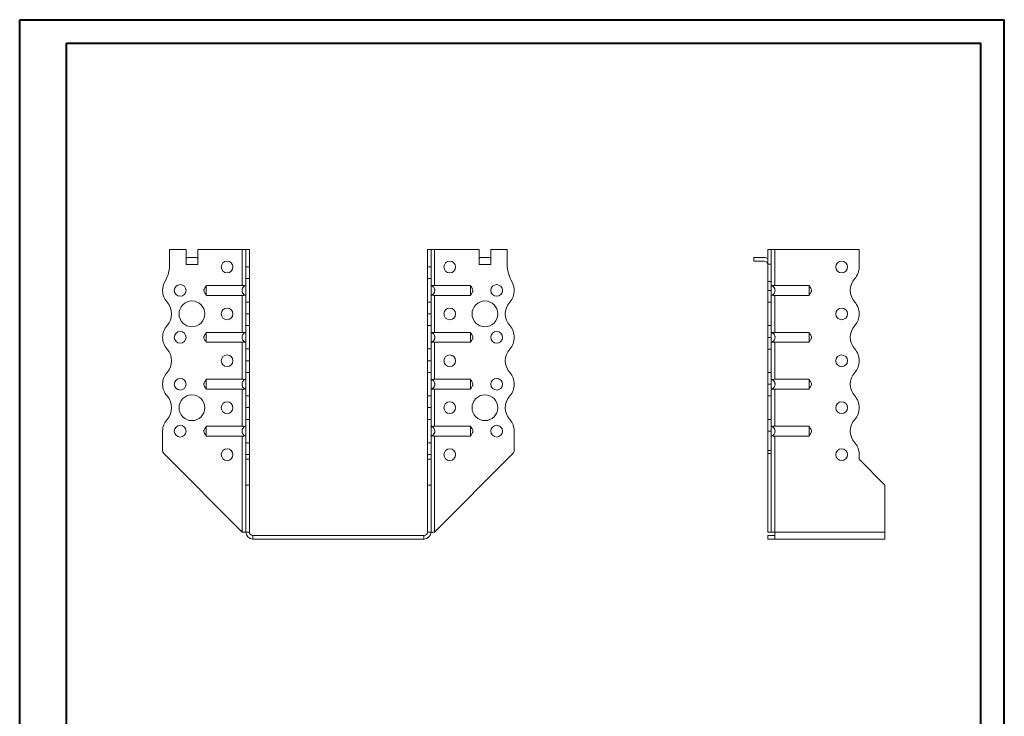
# Model space of a CAD drawing. Header units: millimetres. Extents: x 0 to 210, y 0 to 297.
# Tile 4 of 4: x 0 to 210, y 149 to 297. Entities that reach past the tile are written whole.
import ezdxf

# ---------------------------------------------------------------- set-up
doc = ezdxf.new("R2010")
doc.units = ezdxf.units.MM

msp = doc.modelspace()

# ---------------------------------------------------------------- linework, layer by layer
at = {"color": 7, "linetype": 'Continuous', "lineweight": 40}
for p, q in [((0.08, 0.21), (0.08, 297.21)), ((0.08, 297.21), (210.08, 297.21)), ((210.08, 0.21), (210.08, 297.21)), ((210.08, 292.21), (210.08, 297.21)), ((10.08, 292.21), (205.08, 292.21)), ((10.08, 5.21), (10.08, 292.21)), ((205.08, 5.21), (205.08, 292.21))]:
    msp.add_line(p, q, dxfattribs=at)
at = {"color": 7, "linetype": 'Continuous', "lineweight": 15}
for p, q in [((32.06, 248.25), (32.06, 245.11)), ((35.56, 248.25), (32.06, 248.25)), ((35.56, 245), (35.56, 248.25)), ((38.06, 245), (38.06, 248.25)), ((47.56, 248.25), (38.06, 248.25)), ((47.56, 248.25), (47.56, 240.56)), ((48.31, 248.25), (47.56, 248.25)), ((49.06, 248.25), (48.31, 248.25)), ((48.31, 244.52), (48.31, 248.25)), ((49.06, 244.52), (49.06, 248.25)), ((87.06, 248.25), (87.81, 248.25)), ((87.06, 244.52), (87.06, 248.25)), ((87.81, 244.52), (87.81, 248.25)), ((88.56, 248.25), (87.81, 248.25)), ((88.56, 240.56), (88.56, 248.25)), ((88.56, 248.25), (98.06, 248.25)), ((98.06, 245), (98.06, 248.25)), ((100.56, 245), (100.56, 248.25)), ((100.56, 248.25), (104.06, 248.25)), ((104.06, 248.25), (104.06, 245.11)), ((160.38, 248.25), (159.63, 248.25)), ((159.63, 248.25), (159.63, 245.11)), ((160.38, 248.25), (160.38, 245.11)), ((161.13, 248.25), (160.38, 248.25)), ((161.13, 240.56), (161.13, 248.25)), ((179.13, 248.25), (161.13, 248.25)), ((179.13, 244.52), (179.13, 248.25)), ((35.87, 246.5), (37.74, 246.5)), ((98.37, 246.5), (100.24, 246.5)), ((156.63, 246.5), (156.63, 245.75)), ((156.63, 246.5), (158.88, 246.5)), ((158.88, 245.75), (156.63, 245.75)), ((35.56, 245), (38.06, 245)), ((48.31, 244.52), (49.06, 244.52)), ((48.31, 242.02), (48.31, 244.52)), ((49.06, 244.52), (49.06, 242.02)), ((87.06, 244.52), (87.81, 244.52)), ((87.06, 242.02), (87.06, 244.52)), ((87.81, 244.52), (87.81, 242.02)), ((98.06, 245), (100.56, 245)), ((159.63, 245.11), (160.38, 245.11)), ((159.63, 241.37), (159.63, 245.11)), ((160.38, 245.11), (160.38, 241.37)), ((49.06, 242.02), (48.31, 242.02)), ((48.31, 242.02), (48.31, 237.02)), ((49.06, 237.02), (49.06, 242.02)), ((87.81, 242.02), (87.06, 242.02)), ((87.06, 237.02), (87.06, 242.02)), ((87.81, 237.02), (87.81, 242.02)), ((47.56, 240.56), (39.86, 240.56)), ((88.56, 240.56), (96.26, 240.56)), ((159.63, 239.5), (159.63, 241.37)), ((159.63, 241.37), (160.38, 241.37)), ((159.63, 239.5), (160.38, 239.5)), ((159.63, 237), (159.63, 239.5)), ((160.38, 241.37), (160.38, 239.5)), ((160.38, 239.5), (160.38, 237)), ((161.13, 240.56), (168.45, 240.56)), ((47.56, 238.44), (39.86, 238.44)), ((47.56, 238.44), (47.56, 230.56)), ((88.56, 238.44), (96.26, 238.44)), ((88.56, 230.56), (88.56, 238.44)), ((161.13, 238.44), (168.45, 238.44)), ((161.13, 230.56), (161.13, 238.44)), ((48.31, 237.02), (49.06, 237.02)), ((48.31, 234.52), (48.31, 237.02)), ((49.06, 237.02), (49.06, 234.52)), ((87.06, 237.02), (87.81, 237.02)), ((87.06, 234.52), (87.06, 237.02)), ((87.81, 237.02), (87.81, 234.52)), ((160.38, 237), (159.63, 237)), ((159.63, 232), (159.63, 237)), ((160.38, 232), (160.38, 237)), ((49.06, 234.52), (48.31, 234.52)), ((48.31, 234.52), (49.06, 234.52)), ((48.31, 234.52), (48.31, 234.52)), ((48.31, 232.02), (48.31, 234.52)), ((49.06, 234.52), (49.06, 234.52)), ((49.06, 234.52), (49.06, 232.02)), ((87.06, 234.52), (87.81, 234.52)), ((87.06, 232.02), (87.06, 234.52)), ((87.81, 234.52), (87.06, 234.52)), ((87.06, 234.52), (87.06, 234.52)), ((87.81, 234.52), (87.81, 232.02)), ((87.81, 234.52), (87.81, 234.52)), ((179.13, 234.52), (179.13, 234.52)), ((49.06, 232.02), (48.31, 232.02)), ((48.31, 232.02), (48.31, 227.02)), ((49.06, 227.02), (49.06, 232.02)), ((87.81, 232.02), (87.06, 232.02)), ((87.06, 227.02), (87.06, 232.02)), ((87.81, 227.02), (87.81, 232.02)), ((159.63, 232), (160.38, 232)), ((159.63, 229.5), (159.63, 232)), ((160.38, 232), (160.38, 229.5)), ((47.56, 230.56), (39.86, 230.56)), ((88.56, 230.56), (96.26, 230.56)), ((105.56, 229.5), (105.56, 229.5)), ((160.38, 229.5), (159.63, 229.5)), ((159.63, 227), (159.63, 229.5)), ((160.38, 229.5), (160.38, 227)), ((161.13, 230.56), (168.45, 230.56)), ((47.56, 228.44), (39.86, 228.44)), ((47.56, 228.44), (47.56, 220.56)), ((48.31, 227.02), (49.06, 227.02)), ((48.31, 224.52), (48.31, 227.02)), ((49.06, 227.02), (49.06, 224.52)), ((87.06, 227.02), (87.81, 227.02)), ((87.06, 224.52), (87.06, 227.02)), ((87.81, 227.02), (87.81, 224.52)), ((88.56, 228.44), (96.26, 228.44)), ((88.56, 220.56), (88.56, 228.44)), ((160.38, 227), (159.63, 227)), ((159.63, 222), (159.63, 227)), ((160.38, 222), (160.38, 227)), ((161.13, 228.44), (168.45, 228.44)), ((161.13, 220.56), (161.13, 228.44)), ((49.06, 224.52), (48.31, 224.52)), ((48.31, 224.52), (49.06, 224.52)), ((48.31, 222.02), (48.31, 224.52)), ((48.31, 224.52), (48.31, 224.52)), ((49.06, 224.52), (49.06, 222.02)), ((49.06, 224.52), (49.06, 224.52)), ((87.06, 224.52), (87.81, 224.52)), ((87.06, 222.02), (87.06, 224.52)), ((87.81, 224.52), (87.06, 224.52)), ((87.06, 224.52), (87.06, 224.52)), ((87.81, 224.52), (87.81, 222.02)), ((87.81, 224.52), (87.81, 224.52)), ((179.13, 224.52), (179.13, 224.52)), ((47.56, 220.56), (39.86, 220.56)), ((49.06, 222.02), (48.31, 222.02)), ((48.31, 222.02), (48.31, 217.02)), ((49.06, 217.02), (49.06, 222.02)), ((87.81, 222.02), (87.06, 222.02)), ((87.06, 217.02), (87.06, 222.02)), ((87.81, 217.02), (87.81, 222.02)), ((88.56, 220.56), (96.26, 220.56)), ((159.63, 222), (160.38, 222)), ((159.63, 219.5), (159.63, 222)), ((160.38, 222), (160.38, 219.5)), ((161.13, 220.56), (168.45, 220.56)), ((47.56, 218.44), (39.86, 218.44)), ((47.56, 218.44), (47.56, 210.56)), ((88.56, 218.44), (96.26, 218.44)), ((88.56, 210.56), (88.56, 218.44)), ((105.56, 219.5), (105.56, 219.5)), ((160.38, 219.5), (159.63, 219.5)), ((159.63, 217), (159.63, 219.5)), ((160.38, 219.5), (160.38, 217)), ((161.13, 218.44), (168.45, 218.44)), ((161.13, 210.56), (161.13, 218.44)), ((48.31, 217.02), (49.06, 217.02)), ((48.31, 214.52), (48.31, 217.02)), ((49.06, 217.02), (49.06, 214.52)), ((87.06, 217.02), (87.81, 217.02)), ((87.06, 214.52), (87.06, 217.02)), ((87.81, 217.02), (87.81, 214.52)), ((160.38, 217), (159.63, 217)), ((159.63, 212), (159.63, 217)), ((160.38, 212), (160.38, 217)), ((48.31, 214.52), (49.06, 214.52)), ((48.31, 212.02), (48.31, 214.52)), ((49.06, 214.52), (48.31, 214.52)), ((48.31, 214.52), (48.31, 214.52)), ((49.06, 214.52), (49.06, 212.02)), ((49.06, 214.52), (49.06, 214.52)), ((87.06, 214.52), (87.81, 214.52)), ((87.06, 212.02), (87.06, 214.52)), ((87.81, 214.52), (87.06, 214.52)), ((87.06, 214.52), (87.06, 214.52)), ((87.81, 214.52), (87.81, 212.02)), ((87.81, 214.52), (87.81, 214.52)), ((179.13, 214.52), (179.13, 214.52)), ((47.56, 210.56), (39.86, 210.56)), ((49.06, 212.02), (48.31, 212.02)), ((48.31, 212.02), (48.31, 207.02)), ((49.06, 207.02), (49.06, 212.02)), ((87.81, 212.02), (87.06, 212.02)), ((87.06, 207.02), (87.06, 212.02)), ((87.81, 207.02), (87.81, 212.02)), ((88.56, 210.56), (96.26, 210.56)), ((159.63, 212), (160.38, 212)), ((159.63, 209.5), (159.63, 212)), ((160.38, 212), (160.38, 209.5)), ((161.13, 210.56), (168.45, 210.56)), ((30.56, 209.5), (30.56, 205.41)), ((47.56, 208.44), (39.86, 208.44)), ((47.56, 208.44), (47.56, 188)), ((88.56, 208.44), (96.26, 208.44)), ((88.56, 188), (88.56, 208.44)), ((105.56, 209.5), (105.56, 205.41)), ((160.38, 209.5), (159.63, 209.5)), ((159.63, 209.5), (159.63, 205.41)), ((160.38, 209.5), (160.38, 205.41)), ((161.13, 208.44), (168.45, 208.44)), ((161.13, 188), (161.13, 208.44)), ((48.31, 207.02), (49.06, 207.02)), ((48.31, 204.52), (48.31, 207.02)), ((49.06, 207.02), (49.06, 204.52)), ((87.06, 207.02), (87.81, 207.02)), ((87.06, 204.52), (87.06, 207.02)), ((87.81, 207.02), (87.81, 204.52)), ((47.56, 188), (30.85, 204.71)), ((49.06, 204.52), (48.31, 204.52)), ((48.31, 203.5), (48.31, 204.52)), ((49.06, 203.5), (49.06, 204.52)), ((87.81, 204.52), (87.06, 204.52)), ((87.06, 203.5), (87.06, 204.52)), ((87.81, 203.5), (87.81, 204.52)), ((88.56, 188), (105.26, 204.71)), ((159.63, 205.41), (160.38, 205.41)), ((159.63, 204.71), (159.63, 205.41)), ((160.38, 204.71), (159.63, 204.71)), ((159.63, 188), (159.63, 204.71)), ((160.38, 205.41), (160.38, 204.71)), ((160.38, 188), (160.38, 204.71)), ((179.13, 203.5), (179.13, 204.52)), ((49.06, 203.5), (48.31, 203.5)), ((48.31, 198), (48.31, 203.5)), ((49.06, 198), (49.06, 203.5)), ((87.06, 203.5), (87.81, 203.5)), ((87.06, 198), (87.06, 203.5)), ((87.81, 198), (87.81, 203.5)), ((184.63, 198), (179.13, 203.5)), ((48.31, 198), (49.06, 198)), ((48.31, 188), (48.31, 198)), ((49.06, 188), (49.06, 198)), ((87.06, 198), (87.81, 198)), ((87.06, 188), (87.06, 198)), ((87.81, 188), (87.81, 198)), ((184.63, 188), (184.63, 198)), ((47.56, 188), (48.31, 188)), ((48.31, 188), (49.06, 188)), ((49.81, 187.25), (49.81, 186.5)), ((86.31, 187.25), (49.81, 187.25)), ((86.31, 187.25), (86.31, 186.5)), ((87.06, 188), (87.81, 188)), ((87.81, 188), (88.56, 188)), ((160.38, 188), (159.63, 188)), ((159.63, 187.25), (159.63, 186.5)), ((161.13, 187.25), (159.63, 187.25)), ((160.38, 188), (161.13, 188)), ((184.63, 188), (161.13, 188)), ((161.13, 188), (161.13, 186.5)), ((184.63, 188), (184.63, 186.5)), ((86.31, 186.5), (49.81, 186.5)), ((161.13, 186.5), (159.63, 186.5)), ((184.63, 186.5), (161.13, 186.5))]:
    msp.add_line(p, q, dxfattribs=at)
for centre, radius in [((44.31, 244.5), 1.25), ((91.81, 244.5), 1.25), ((175.38, 244.5), 1.25), ((34.31, 239.5), 1.25), ((101.81, 239.5), 1.25), ((36.81, 234.5), 2.75), ((44.31, 234.5), 1.25), ((91.81, 234.5), 1.25), ((99.31, 234.5), 2.75), ((175.38, 234.5), 1.25), ((34.31, 229.5), 1.25), ((101.81, 229.5), 1.25), ((44.31, 224.5), 1.25), ((91.81, 224.5), 1.25), ((175.38, 224.5), 1.25), ((34.31, 219.5), 1.25), ((101.81, 219.5), 1.25), ((36.81, 214.5), 2.75), ((99.31, 214.5), 2.75), ((44.31, 214.5), 1.25), ((91.81, 214.5), 1.25), ((175.38, 214.5), 1.25), ((34.31, 209.5), 1.25), ((101.81, 209.5), 1.25), ((44.31, 204.5), 1.25), ((91.81, 204.5), 1.25), ((175.38, 204.5), 1.25)]:
    msp.add_circle(centre, radius, dxfattribs=at)
for centre, radius, start, end in [((158.88, 245), 1.5, 60, 90), ((158.88, 245), 0.75, 0, 90), ((24.56, 245.11), 7.5, 330.0736, 0), ((111.56, 245.11), 7.5, 180, 209.9264), ((175.38, 244.52), 3.75, 318.1877, 0), ((180.97, 239.52), 3.75, 138.1877, 221.8123), ((34.31, 239.5), 3.75, 150.0736, 179.9591), ((34.31, 239.5), 3.75, 180, 221.8123), ((101.81, 239.5), 3.75, 318.1877, 0), ((101.81, 239.5), 3.75, 0.0409, 29.9264), ((28.72, 234.5), 3.75, 318.1863, 41.8123), ((107.4, 234.5), 3.75, 138.1877, 221.8196), ((175.38, 234.52), 3.75, 0, 41.8123), ((175.39, 234.52), 3.75, 318.1804, 0), ((34.31, 229.5), 3.75, 138.1863, 180), ((101.81, 229.5), 3.75, 0, 41.8196), ((180.97, 229.52), 3.75, 138.1804, 221.8123), ((34.31, 229.5), 3.75, 180, 221.8137), ((101.81, 229.5), 3.75, 318.1877, 0), ((28.72, 224.5), 3.75, 318.1863, 41.8137), ((107.4, 224.5), 3.75, 138.1877, 221.8123), ((175.38, 224.52), 3.75, 0, 41.8123), ((175.39, 224.52), 3.75, 318.1804, 0), ((34.31, 219.5), 3.75, 138.1863, 180), ((101.81, 219.5), 3.75, 0, 41.8123), ((180.97, 219.52), 3.75, 138.1804, 221.8123), ((34.31, 219.5), 3.75, 180, 221.8137), ((101.81, 219.5), 3.75, 318.1804, 0), ((28.72, 214.5), 3.75, 318.1863, 41.8137), ((107.4, 214.5), 3.75, 138.1804, 221.8196), ((175.38, 214.52), 3.75, 0, 41.8123), ((175.39, 214.52), 3.75, 318.1804, 0), ((34.31, 209.5), 3.75, 138.1863, 180), ((101.81, 209.5), 3.75, 0, 41.8196), ((180.97, 209.52), 3.75, 138.1804, 221.8196), ((175.39, 204.52), 3.75, 0, 41.8196), ((31.56, 205.41), 1, 180, 225), ((104.56, 205.41), 1, 315, 0), ((49.81, 188), 1.5, 180, 270), ((49.81, 188), 0.75, 180, 270), ((86.31, 188), 1.5, 270, 360), ((86.31, 188), 0.75, 270, 0)]:
    msp.add_arc(centre, radius, start, end, dxfattribs=at)
for centre, start_param, end_param in [((35.87, 245), 0, 0.523599), ((37.74, 245), 5.759587, 6.283185), ((98.37, 245), 0, 0.523599), ((100.24, 245), 5.759587, 6.283185)]:
    msp.add_ellipse(centre, major_axis=(0, 1.5), ratio=0.416667, start_param=start_param, end_param=end_param, dxfattribs=at)
for points, knots in [([(39.86, 240.5), (39.84, 240.46), (39.81, 240.41), (39.72, 240.27), (39.58, 240.06), (39.45, 239.85), (39.37, 239.66), (39.35, 239.52), (39.37, 239.3), (39.49, 239.07), (39.65, 238.84), (39.78, 238.68), (39.83, 238.56), (39.86, 238.5)], [0, 0, 0, 0, 0.088139, 0.117704, 0.24517, 0.377665, 0.439117, 0.496208, 0.551739, 0.710391, 0.810032, 0.893587, 1, 1, 1, 1]), ([(39.86, 240.56), (39.86, 240.54), (39.86, 240.52), (39.86, 240.47), (39.86, 240.44), (39.86, 240.37), (39.86, 240.34), (39.86, 240.25), (39.86, 240.21), (39.86, 240.11), (39.86, 240.06), (39.86, 239.96), (39.86, 239.9), (39.86, 239.79), (39.86, 239.74), (39.86, 239.62), (39.86, 239.56), (39.86, 239.38), (39.86, 239.26), (39.86, 239.04), (39.86, 238.93), (39.86, 238.74), (39.86, 238.66), (39.86, 238.56), (39.86, 238.53), (39.86, 238.48), (39.86, 238.46), (39.86, 238.44)], [0, 0, 0, 0, 0.0625, 0.0625, 0.125, 0.125, 0.1875, 0.1875, 0.25, 0.25, 0.3125, 0.3125, 0.375, 0.375, 0.4375, 0.4375, 0.5, 0.5, 0.625, 0.625, 0.75, 0.75, 0.875, 0.875, 0.9375, 0.9375, 1, 1, 1, 1]), ([(48.31, 238.44), (48.25, 238.46), (48.19, 238.48), (48.08, 238.53), (48.03, 238.56), (47.93, 238.63), (47.89, 238.66), (47.8, 238.74), (47.76, 238.79), (47.69, 238.88), (47.66, 238.93), (47.61, 239.04), (47.58, 239.09), (47.54, 239.21), (47.53, 239.26), (47.51, 239.38), (47.51, 239.44), (47.51, 239.56), (47.51, 239.62), (47.53, 239.73), (47.54, 239.79), (47.6, 239.96), (47.66, 240.07), (47.8, 240.26), (47.88, 240.34), (48.03, 240.44), (48.08, 240.47), (48.19, 240.52), (48.25, 240.54), (48.31, 240.56)], [0, 0, 0, 0, 0.0625, 0.0625, 0.125, 0.125, 0.1875, 0.1875, 0.25, 0.25, 0.3125, 0.3125, 0.375, 0.375, 0.4375, 0.4375, 0.5, 0.5, 0.5625, 0.5625, 0.625, 0.625, 0.75, 0.75, 0.875, 0.875, 0.9375, 0.9375, 1, 1, 1, 1]), ([(47.56, 240.56), (47.61, 240.56), (47.66, 240.56), (47.75, 240.55), (47.8, 240.55), (47.89, 240.53), (47.94, 240.52), (48.02, 240.5), (48.05, 240.49), (48.09, 240.47)], [0, 0, 0, 0, 0.25, 0.25, 0.5, 0.5, 0.75, 0.75, 1, 1, 1, 1]), ([(87.81, 238.44), (87.86, 238.46), (87.92, 238.48), (88.03, 238.53), (88.08, 238.56), (88.18, 238.63), (88.22, 238.66), (88.31, 238.74), (88.35, 238.79), (88.42, 238.88), (88.45, 238.93), (88.51, 239.04), (88.53, 239.09), (88.57, 239.21), (88.58, 239.26), (88.6, 239.38), (88.61, 239.44), (88.61, 239.56), (88.6, 239.62), (88.58, 239.73), (88.57, 239.79), (88.51, 239.96), (88.46, 240.07), (88.31, 240.26), (88.23, 240.34), (88.08, 240.44), (88.03, 240.47), (87.92, 240.52), (87.86, 240.54), (87.81, 240.56)], [0, 0, 0, 0, 0.0625, 0.0625, 0.125, 0.125, 0.1875, 0.1875, 0.25, 0.25, 0.3125, 0.3125, 0.375, 0.375, 0.4375, 0.4375, 0.5, 0.5, 0.5625, 0.5625, 0.625, 0.625, 0.75, 0.75, 0.875, 0.875, 0.9375, 0.9375, 1, 1, 1, 1]), ([(88.56, 240.56), (88.51, 240.56), (88.46, 240.56), (88.36, 240.55), (88.31, 240.55), (88.22, 240.53), (88.18, 240.52), (88.1, 240.5), (88.06, 240.49), (88.03, 240.47)], [0, 0, 0, 0, 0.25, 0.25, 0.5, 0.5, 0.75, 0.75, 1, 1, 1, 1]), ([(96.26, 240.56), (96.26, 240.54), (96.26, 240.52), (96.26, 240.47), (96.26, 240.44), (96.26, 240.37), (96.26, 240.34), (96.26, 240.25), (96.26, 240.21), (96.26, 240.11), (96.26, 240.06), (96.26, 239.96), (96.26, 239.9), (96.26, 239.79), (96.26, 239.74), (96.26, 239.62), (96.26, 239.56), (96.26, 239.38), (96.26, 239.26), (96.26, 239.04), (96.26, 238.93), (96.26, 238.74), (96.26, 238.66), (96.26, 238.56), (96.26, 238.53), (96.26, 238.48), (96.26, 238.46), (96.26, 238.44)], [0, 0, 0, 0, 0.0625, 0.0625, 0.125, 0.125, 0.1875, 0.1875, 0.25, 0.25, 0.3125, 0.3125, 0.375, 0.375, 0.4375, 0.4375, 0.5, 0.5, 0.625, 0.625, 0.75, 0.75, 0.875, 0.875, 0.9375, 0.9375, 1, 1, 1, 1]), ([(96.26, 238.5), (96.28, 238.54), (96.3, 238.59), (96.39, 238.73), (96.53, 238.93), (96.66, 239.15), (96.74, 239.34), (96.76, 239.48), (96.74, 239.7), (96.62, 239.93), (96.47, 240.16), (96.34, 240.32), (96.28, 240.44), (96.26, 240.5)], [0, 0, 0, 0, 0.08812, 0.117665, 0.245103, 0.37762, 0.43908, 0.496176, 0.55171, 0.710373, 0.81002, 0.89358, 1, 1, 1, 1]), ([(160.38, 240.56), (160.44, 240.54), (160.5, 240.52), (160.61, 240.47), (160.66, 240.44), (160.75, 240.37), (160.8, 240.34), (160.89, 240.25), (160.93, 240.21), (161, 240.11), (161.03, 240.06), (161.08, 239.96), (161.11, 239.9), (161.15, 239.79), (161.16, 239.74), (161.18, 239.62), (161.18, 239.56), (161.18, 239.38), (161.17, 239.26), (161.09, 239.04), (161.03, 238.93), (160.89, 238.74), (160.81, 238.66), (160.66, 238.56), (160.61, 238.53), (160.5, 238.48), (160.44, 238.46), (160.38, 238.44)], [0, 0, 0, 0, 0.0625, 0.0625, 0.125, 0.125, 0.1875, 0.1875, 0.25, 0.25, 0.3125, 0.3125, 0.375, 0.375, 0.4375, 0.4375, 0.5, 0.5, 0.625, 0.625, 0.75, 0.75, 0.875, 0.875, 0.9375, 0.9375, 1, 1, 1, 1]), ([(160.6, 240.47), (160.64, 240.49), (160.67, 240.5), (160.75, 240.52), (160.8, 240.53), (160.93, 240.55), (161.03, 240.56), (161.13, 240.56)], [0, 0, 0, 0, 0.25, 0.25, 0.5, 0.5, 1, 1, 1, 1]), ([(168.45, 238.44), (168.45, 238.46), (168.45, 238.48), (168.45, 238.53), (168.45, 238.56), (168.45, 238.63), (168.45, 238.66), (168.45, 238.74), (168.45, 238.79), (168.45, 238.88), (168.45, 238.93), (168.45, 239.04), (168.45, 239.09), (168.45, 239.21), (168.45, 239.26), (168.45, 239.38), (168.45, 239.44), (168.45, 239.56), (168.45, 239.62), (168.45, 239.73), (168.45, 239.79), (168.45, 239.96), (168.45, 240.07), (168.45, 240.26), (168.45, 240.34), (168.45, 240.44), (168.45, 240.47), (168.45, 240.52), (168.45, 240.54), (168.45, 240.56)], [0, 0, 0, 0, 0.0625, 0.0625, 0.125, 0.125, 0.1875, 0.1875, 0.25, 0.25, 0.3125, 0.3125, 0.375, 0.375, 0.4375, 0.4375, 0.5, 0.5, 0.5625, 0.5625, 0.625, 0.625, 0.75, 0.75, 0.875, 0.875, 0.9375, 0.9375, 1, 1, 1, 1]), ([(168.45, 238.5), (168.47, 238.54), (168.5, 238.59), (168.58, 238.73), (168.72, 238.93), (168.86, 239.15), (168.93, 239.34), (168.96, 239.48), (168.93, 239.7), (168.81, 239.93), (168.66, 240.16), (168.53, 240.32), (168.48, 240.44), (168.45, 240.5)], [0, 0, 0, 0, 0.088139, 0.117704, 0.24517, 0.377665, 0.439117, 0.496208, 0.551739, 0.710391, 0.810032, 0.893587, 1, 1, 1, 1]), ([(48.09, 238.53), (48.05, 238.51), (48.02, 238.5), (47.94, 238.47), (47.89, 238.47), (47.76, 238.45), (47.66, 238.44), (47.56, 238.44)], [0, 0, 0, 0, 0.25, 0.25, 0.5, 0.5, 1, 1, 1, 1]), ([(88.03, 238.53), (88.06, 238.51), (88.1, 238.5), (88.18, 238.47), (88.22, 238.47), (88.36, 238.45), (88.46, 238.44), (88.56, 238.44)], [0, 0, 0, 0, 0.25, 0.25, 0.5, 0.5, 1, 1, 1, 1]), ([(161.13, 238.44), (161.08, 238.44), (161.03, 238.44), (160.94, 238.45), (160.89, 238.45), (160.8, 238.47), (160.75, 238.47), (160.67, 238.5), (160.64, 238.51), (160.6, 238.53)], [0, 0, 0, 0, 0.25, 0.25, 0.5, 0.5, 0.75, 0.75, 1, 1, 1, 1]), ([(39.86, 230.5), (39.84, 230.46), (39.81, 230.41), (39.72, 230.27), (39.58, 230.06), (39.45, 229.85), (39.37, 229.66), (39.35, 229.52), (39.37, 229.3), (39.49, 229.07), (39.65, 228.84), (39.78, 228.68), (39.83, 228.56), (39.86, 228.5)], [0, 0, 0, 0, 0.0881388, 0.1177039, 0.2451699, 0.3776651, 0.4391165, 0.4962081, 0.5517386, 0.710391, 0.8100316, 0.8935872, 1, 1, 1, 1]), ([(39.86, 230.56), (39.86, 230.54), (39.86, 230.52), (39.86, 230.47), (39.86, 230.44), (39.86, 230.37), (39.86, 230.34), (39.86, 230.25), (39.86, 230.21), (39.86, 230.11), (39.86, 230.06), (39.86, 229.96), (39.86, 229.9), (39.86, 229.79), (39.86, 229.74), (39.86, 229.62), (39.86, 229.56), (39.86, 229.38), (39.86, 229.26), (39.86, 229.04), (39.86, 228.93), (39.86, 228.74), (39.86, 228.66), (39.86, 228.56), (39.86, 228.53), (39.86, 228.48), (39.86, 228.46), (39.86, 228.44)], [0, 0, 0, 0, 0.0625, 0.0625, 0.125, 0.125, 0.1875, 0.1875, 0.25, 0.25, 0.3125, 0.3125, 0.375, 0.375, 0.4375, 0.4375, 0.5, 0.5, 0.625, 0.625, 0.75, 0.75, 0.875, 0.875, 0.9375, 0.9375, 1, 1, 1, 1]), ([(48.31, 228.44), (48.25, 228.46), (48.19, 228.48), (48.08, 228.53), (48.03, 228.56), (47.93, 228.63), (47.89, 228.66), (47.8, 228.74), (47.76, 228.79), (47.69, 228.88), (47.66, 228.93), (47.61, 229.04), (47.58, 229.09), (47.54, 229.21), (47.53, 229.26), (47.51, 229.38), (47.51, 229.44), (47.51, 229.56), (47.51, 229.62), (47.53, 229.73), (47.54, 229.79), (47.6, 229.96), (47.66, 230.07), (47.8, 230.26), (47.88, 230.34), (48.03, 230.44), (48.08, 230.47), (48.19, 230.52), (48.25, 230.54), (48.31, 230.56)], [0, 0, 0, 0, 0.0625, 0.0625, 0.125, 0.125, 0.1875, 0.1875, 0.25, 0.25, 0.3125, 0.3125, 0.375, 0.375, 0.4375, 0.4375, 0.5, 0.5, 0.5625, 0.5625, 0.625, 0.625, 0.75, 0.75, 0.875, 0.875, 0.9375, 0.9375, 1, 1, 1, 1]), ([(47.56, 230.56), (47.61, 230.56), (47.66, 230.56), (47.75, 230.55), (47.8, 230.55), (47.89, 230.53), (47.94, 230.52), (48.02, 230.5), (48.05, 230.49), (48.09, 230.47)], [0, 0, 0, 0, 0.25, 0.25, 0.5, 0.5, 0.75, 0.75, 1, 1, 1, 1]), ([(87.81, 228.44), (87.86, 228.46), (87.92, 228.48), (88.03, 228.53), (88.08, 228.56), (88.18, 228.63), (88.22, 228.66), (88.31, 228.74), (88.35, 228.79), (88.42, 228.88), (88.45, 228.93), (88.51, 229.04), (88.53, 229.09), (88.57, 229.21), (88.58, 229.26), (88.6, 229.38), (88.61, 229.44), (88.61, 229.56), (88.6, 229.62), (88.58, 229.73), (88.57, 229.79), (88.51, 229.96), (88.46, 230.07), (88.31, 230.26), (88.23, 230.34), (88.08, 230.44), (88.03, 230.47), (87.92, 230.52), (87.86, 230.54), (87.81, 230.56)], [0, 0, 0, 0, 0.0625, 0.0625, 0.125, 0.125, 0.1875, 0.1875, 0.25, 0.25, 0.3125, 0.3125, 0.375, 0.375, 0.4375, 0.4375, 0.5, 0.5, 0.5625, 0.5625, 0.625, 0.625, 0.75, 0.75, 0.875, 0.875, 0.9375, 0.9375, 1, 1, 1, 1]), ([(88.56, 230.56), (88.51, 230.56), (88.46, 230.56), (88.36, 230.55), (88.31, 230.55), (88.17, 230.53), (88.09, 230.5), (88.03, 230.47)], [0, 0, 0, 0, 0.25, 0.25, 0.5, 0.5, 1, 1, 1, 1]), ([(96.26, 230.56), (96.26, 230.54), (96.26, 230.52), (96.26, 230.47), (96.26, 230.44), (96.26, 230.37), (96.26, 230.34), (96.26, 230.25), (96.26, 230.21), (96.26, 230.11), (96.26, 230.06), (96.26, 229.96), (96.26, 229.9), (96.26, 229.79), (96.26, 229.74), (96.26, 229.62), (96.26, 229.56), (96.26, 229.38), (96.26, 229.26), (96.26, 229.04), (96.26, 228.93), (96.26, 228.74), (96.26, 228.66), (96.26, 228.56), (96.26, 228.53), (96.26, 228.48), (96.26, 228.46), (96.26, 228.44)], [0, 0, 0, 0, 0.0625, 0.0625, 0.125, 0.125, 0.1875, 0.1875, 0.25, 0.25, 0.3125, 0.3125, 0.375, 0.375, 0.4375, 0.4375, 0.5, 0.5, 0.625, 0.625, 0.75, 0.75, 0.875, 0.875, 0.9375, 0.9375, 1, 1, 1, 1]), ([(96.26, 228.5), (96.28, 228.54), (96.3, 228.59), (96.39, 228.73), (96.53, 228.93), (96.66, 229.15), (96.74, 229.34), (96.76, 229.48), (96.74, 229.7), (96.62, 229.93), (96.47, 230.16), (96.34, 230.32), (96.28, 230.44), (96.26, 230.5)], [0, 0, 0, 0, 0.08812, 0.1176648, 0.2451028, 0.3776201, 0.43908, 0.4961764, 0.5517102, 0.7103727, 0.8100196, 0.8935805, 1, 1, 1, 1]), ([(160.38, 230.56), (160.44, 230.54), (160.5, 230.52), (160.61, 230.47), (160.66, 230.44), (160.75, 230.37), (160.8, 230.34), (160.89, 230.25), (160.93, 230.21), (161, 230.11), (161.03, 230.06), (161.08, 229.96), (161.11, 229.9), (161.15, 229.79), (161.16, 229.74), (161.18, 229.62), (161.18, 229.56), (161.18, 229.38), (161.17, 229.26), (161.09, 229.04), (161.03, 228.93), (160.89, 228.74), (160.81, 228.66), (160.66, 228.56), (160.61, 228.53), (160.5, 228.48), (160.44, 228.46), (160.38, 228.44)], [0, 0, 0, 0, 0.0625, 0.0625, 0.125, 0.125, 0.1875, 0.1875, 0.25, 0.25, 0.3125, 0.3125, 0.375, 0.375, 0.4375, 0.4375, 0.5, 0.5, 0.625, 0.625, 0.75, 0.75, 0.875, 0.875, 0.9375, 0.9375, 1, 1, 1, 1]), ([(160.6, 230.47), (160.64, 230.49), (160.67, 230.5), (160.75, 230.52), (160.8, 230.53), (160.93, 230.55), (161.03, 230.56), (161.13, 230.56)], [0, 0, 0, 0, 0.25, 0.25, 0.5, 0.5, 1, 1, 1, 1]), ([(168.45, 228.44), (168.45, 228.46), (168.45, 228.48), (168.45, 228.53), (168.45, 228.56), (168.45, 228.63), (168.45, 228.66), (168.45, 228.74), (168.45, 228.79), (168.45, 228.88), (168.45, 228.93), (168.45, 229.04), (168.45, 229.09), (168.45, 229.21), (168.45, 229.26), (168.45, 229.38), (168.45, 229.44), (168.45, 229.56), (168.45, 229.62), (168.45, 229.73), (168.45, 229.79), (168.45, 229.96), (168.45, 230.07), (168.45, 230.26), (168.45, 230.34), (168.45, 230.44), (168.45, 230.47), (168.45, 230.52), (168.45, 230.54), (168.45, 230.56)], [0, 0, 0, 0, 0.0625, 0.0625, 0.125, 0.125, 0.1875, 0.1875, 0.25, 0.25, 0.3125, 0.3125, 0.375, 0.375, 0.4375, 0.4375, 0.5, 0.5, 0.5625, 0.5625, 0.625, 0.625, 0.75, 0.75, 0.875, 0.875, 0.9375, 0.9375, 1, 1, 1, 1]), ([(168.45, 228.5), (168.47, 228.54), (168.5, 228.59), (168.58, 228.73), (168.72, 228.93), (168.86, 229.15), (168.93, 229.34), (168.96, 229.48), (168.93, 229.7), (168.81, 229.93), (168.66, 230.16), (168.53, 230.32), (168.48, 230.44), (168.45, 230.5)], [0, 0, 0, 0, 0.088139, 0.117704, 0.24517, 0.377665, 0.439117, 0.496208, 0.551739, 0.710391, 0.810032, 0.893587, 1, 1, 1, 1]), ([(48.09, 228.53), (48.05, 228.51), (48.02, 228.5), (47.94, 228.47), (47.89, 228.47), (47.76, 228.45), (47.66, 228.44), (47.56, 228.44)], [0, 0, 0, 0, 0.25, 0.25, 0.5, 0.5, 1, 1, 1, 1]), ([(88.03, 228.53), (88.06, 228.51), (88.1, 228.5), (88.18, 228.47), (88.22, 228.47), (88.36, 228.45), (88.46, 228.44), (88.56, 228.44)], [0, 0, 0, 0, 0.25, 0.25, 0.5, 0.5, 1, 1, 1, 1]), ([(161.13, 228.44), (161.08, 228.44), (161.03, 228.44), (160.94, 228.45), (160.89, 228.45), (160.8, 228.47), (160.75, 228.47), (160.67, 228.5), (160.64, 228.51), (160.6, 228.53)], [0, 0, 0, 0, 0.25, 0.25, 0.5, 0.5, 0.75, 0.75, 1, 1, 1, 1]), ([(39.86, 220.56), (39.86, 220.54), (39.86, 220.52), (39.86, 220.47), (39.86, 220.44), (39.86, 220.37), (39.86, 220.34), (39.86, 220.25), (39.86, 220.21), (39.86, 220.11), (39.86, 220.06), (39.86, 219.96), (39.86, 219.9), (39.86, 219.79), (39.86, 219.74), (39.86, 219.62), (39.86, 219.56), (39.86, 219.38), (39.86, 219.26), (39.86, 219.04), (39.86, 218.93), (39.86, 218.74), (39.86, 218.66), (39.86, 218.56), (39.86, 218.53), (39.86, 218.48), (39.86, 218.46), (39.86, 218.44)], [0, 0, 0, 0, 0.0625, 0.0625, 0.125, 0.125, 0.1875, 0.1875, 0.25, 0.25, 0.3125, 0.3125, 0.375, 0.375, 0.4375, 0.4375, 0.5, 0.5, 0.625, 0.625, 0.75, 0.75, 0.875, 0.875, 0.9375, 0.9375, 1, 1, 1, 1]), ([(48.31, 218.44), (48.25, 218.46), (48.19, 218.48), (48.08, 218.53), (48.03, 218.56), (47.93, 218.63), (47.89, 218.66), (47.8, 218.74), (47.76, 218.79), (47.69, 218.88), (47.66, 218.93), (47.61, 219.04), (47.58, 219.09), (47.54, 219.21), (47.53, 219.26), (47.51, 219.38), (47.51, 219.44), (47.51, 219.56), (47.51, 219.62), (47.53, 219.73), (47.54, 219.79), (47.6, 219.96), (47.66, 220.07), (47.8, 220.26), (47.88, 220.34), (48.03, 220.44), (48.08, 220.47), (48.19, 220.52), (48.25, 220.54), (48.31, 220.56)], [0, 0, 0, 0, 0.0625, 0.0625, 0.125, 0.125, 0.1875, 0.1875, 0.25, 0.25, 0.3125, 0.3125, 0.375, 0.375, 0.4375, 0.4375, 0.5, 0.5, 0.5625, 0.5625, 0.625, 0.625, 0.75, 0.75, 0.875, 0.875, 0.9375, 0.9375, 1, 1, 1, 1]), ([(47.56, 220.56), (47.61, 220.56), (47.66, 220.56), (47.75, 220.55), (47.8, 220.55), (47.89, 220.53), (47.94, 220.52), (48.02, 220.5), (48.05, 220.49), (48.09, 220.47)], [0, 0, 0, 0, 0.25, 0.25, 0.5, 0.5, 0.75, 0.75, 1, 1, 1, 1]), ([(87.81, 218.44), (87.86, 218.46), (87.92, 218.48), (88.03, 218.53), (88.08, 218.56), (88.18, 218.63), (88.22, 218.66), (88.31, 218.74), (88.35, 218.79), (88.42, 218.88), (88.45, 218.93), (88.51, 219.04), (88.53, 219.09), (88.57, 219.21), (88.58, 219.26), (88.6, 219.38), (88.61, 219.44), (88.61, 219.56), (88.6, 219.62), (88.58, 219.73), (88.57, 219.79), (88.51, 219.96), (88.46, 220.07), (88.31, 220.26), (88.23, 220.34), (88.08, 220.44), (88.03, 220.47), (87.92, 220.52), (87.86, 220.54), (87.81, 220.56)], [0, 0, 0, 0, 0.0625, 0.0625, 0.125, 0.125, 0.1875, 0.1875, 0.25, 0.25, 0.3125, 0.3125, 0.375, 0.375, 0.4375, 0.4375, 0.5, 0.5, 0.5625, 0.5625, 0.625, 0.625, 0.75, 0.75, 0.875, 0.875, 0.9375, 0.9375, 1, 1, 1, 1]), ([(88.56, 220.56), (88.51, 220.56), (88.46, 220.56), (88.36, 220.55), (88.31, 220.55), (88.17, 220.53), (88.09, 220.5), (88.03, 220.47)], [0, 0, 0, 0, 0.25, 0.25, 0.5, 0.5, 1, 1, 1, 1]), ([(96.26, 220.56), (96.26, 220.54), (96.26, 220.52), (96.26, 220.47), (96.26, 220.44), (96.26, 220.37), (96.26, 220.34), (96.26, 220.25), (96.26, 220.21), (96.26, 220.11), (96.26, 220.06), (96.26, 219.96), (96.26, 219.9), (96.26, 219.79), (96.26, 219.74), (96.26, 219.62), (96.26, 219.56), (96.26, 219.38), (96.26, 219.26), (96.26, 219.04), (96.26, 218.93), (96.26, 218.74), (96.26, 218.66), (96.26, 218.56), (96.26, 218.53), (96.26, 218.48), (96.26, 218.46), (96.26, 218.44)], [0, 0, 0, 0, 0.0625, 0.0625, 0.125, 0.125, 0.1875, 0.1875, 0.25, 0.25, 0.3125, 0.3125, 0.375, 0.375, 0.4375, 0.4375, 0.5, 0.5, 0.625, 0.625, 0.75, 0.75, 0.875, 0.875, 0.9375, 0.9375, 1, 1, 1, 1]), ([(160.38, 220.56), (160.44, 220.54), (160.5, 220.52), (160.61, 220.47), (160.66, 220.44), (160.75, 220.37), (160.8, 220.34), (160.89, 220.25), (160.93, 220.21), (161, 220.11), (161.03, 220.06), (161.08, 219.96), (161.11, 219.9), (161.15, 219.79), (161.16, 219.74), (161.18, 219.62), (161.18, 219.56), (161.18, 219.38), (161.17, 219.26), (161.09, 219.04), (161.03, 218.93), (160.89, 218.74), (160.81, 218.66), (160.66, 218.56), (160.61, 218.53), (160.5, 218.48), (160.44, 218.46), (160.38, 218.44)], [0, 0, 0, 0, 0.0625, 0.0625, 0.125, 0.125, 0.1875, 0.1875, 0.25, 0.25, 0.3125, 0.3125, 0.375, 0.375, 0.4375, 0.4375, 0.5, 0.5, 0.625, 0.625, 0.75, 0.75, 0.875, 0.875, 0.9375, 0.9375, 1, 1, 1, 1]), ([(160.6, 220.47), (160.64, 220.49), (160.67, 220.5), (160.75, 220.52), (160.8, 220.53), (160.93, 220.55), (161.03, 220.56), (161.13, 220.56)], [0, 0, 0, 0, 0.25, 0.25, 0.5, 0.5, 1, 1, 1, 1]), ([(168.45, 218.44), (168.45, 218.46), (168.45, 218.48), (168.45, 218.53), (168.45, 218.56), (168.45, 218.63), (168.45, 218.66), (168.45, 218.74), (168.45, 218.79), (168.45, 218.88), (168.45, 218.93), (168.45, 219.04), (168.45, 219.09), (168.45, 219.21), (168.45, 219.26), (168.45, 219.38), (168.45, 219.44), (168.45, 219.56), (168.45, 219.62), (168.45, 219.73), (168.45, 219.79), (168.45, 219.96), (168.45, 220.07), (168.45, 220.26), (168.45, 220.34), (168.45, 220.44), (168.45, 220.47), (168.45, 220.52), (168.45, 220.54), (168.45, 220.56)], [0, 0, 0, 0, 0.0625, 0.0625, 0.125, 0.125, 0.1875, 0.1875, 0.25, 0.25, 0.3125, 0.3125, 0.375, 0.375, 0.4375, 0.4375, 0.5, 0.5, 0.5625, 0.5625, 0.625, 0.625, 0.75, 0.75, 0.875, 0.875, 0.9375, 0.9375, 1, 1, 1, 1]), ([(39.86, 220.5), (39.84, 220.46), (39.81, 220.41), (39.72, 220.27), (39.58, 220.06), (39.45, 219.85), (39.37, 219.66), (39.35, 219.52), (39.37, 219.3), (39.49, 219.07), (39.65, 218.84), (39.78, 218.68), (39.83, 218.56), (39.86, 218.5)], [0, 0, 0, 0, 0.088139, 0.117704, 0.24517, 0.377665, 0.439117, 0.496208, 0.551739, 0.710391, 0.810032, 0.893587, 1, 1, 1, 1]), ([(48.09, 218.53), (48.05, 218.51), (48.02, 218.5), (47.94, 218.47), (47.89, 218.47), (47.76, 218.45), (47.66, 218.44), (47.56, 218.44)], [0, 0, 0, 0, 0.25, 0.25, 0.5, 0.5, 1, 1, 1, 1]), ([(88.03, 218.53), (88.06, 218.51), (88.1, 218.5), (88.18, 218.47), (88.22, 218.47), (88.36, 218.45), (88.46, 218.44), (88.56, 218.44)], [0, 0, 0, 0, 0.25, 0.25, 0.5, 0.5, 1, 1, 1, 1]), ([(96.26, 218.5), (96.28, 218.54), (96.3, 218.59), (96.39, 218.73), (96.53, 218.93), (96.66, 219.15), (96.74, 219.34), (96.76, 219.48), (96.74, 219.7), (96.62, 219.93), (96.47, 220.16), (96.34, 220.32), (96.28, 220.44), (96.26, 220.5)], [0, 0, 0, 0, 0.08812, 0.117665, 0.245103, 0.37762, 0.43908, 0.496176, 0.55171, 0.710373, 0.81002, 0.89358, 1, 1, 1, 1]), ([(161.13, 218.44), (161.08, 218.44), (161.03, 218.44), (160.94, 218.45), (160.89, 218.45), (160.8, 218.47), (160.75, 218.47), (160.67, 218.5), (160.64, 218.51), (160.6, 218.53)], [0, 0, 0, 0, 0.25, 0.25, 0.5, 0.5, 0.75, 0.75, 1, 1, 1, 1]), ([(168.45, 218.5), (168.47, 218.54), (168.5, 218.59), (168.58, 218.73), (168.72, 218.93), (168.86, 219.15), (168.93, 219.34), (168.96, 219.48), (168.93, 219.7), (168.81, 219.93), (168.66, 220.16), (168.53, 220.32), (168.48, 220.44), (168.45, 220.5)], [0, 0, 0, 0, 0.088139, 0.117704, 0.24517, 0.377665, 0.439117, 0.496208, 0.551739, 0.710391, 0.810032, 0.893587, 1, 1, 1, 1]), ([(39.86, 210.5), (39.84, 210.46), (39.81, 210.41), (39.72, 210.27), (39.58, 210.06), (39.45, 209.85), (39.37, 209.66), (39.35, 209.52), (39.37, 209.3), (39.49, 209.07), (39.65, 208.84), (39.78, 208.68), (39.83, 208.56), (39.86, 208.5)], [0, 0, 0, 0, 0.088139, 0.117704, 0.24517, 0.377665, 0.439117, 0.496208, 0.551739, 0.710391, 0.810032, 0.893587, 1, 1, 1, 1]), ([(39.86, 210.56), (39.86, 210.54), (39.86, 210.52), (39.86, 210.47), (39.86, 210.44), (39.86, 210.37), (39.86, 210.34), (39.86, 210.25), (39.86, 210.21), (39.86, 210.11), (39.86, 210.06), (39.86, 209.96), (39.86, 209.9), (39.86, 209.79), (39.86, 209.74), (39.86, 209.62), (39.86, 209.56), (39.86, 209.38), (39.86, 209.26), (39.86, 209.04), (39.86, 208.93), (39.86, 208.74), (39.86, 208.66), (39.86, 208.56), (39.86, 208.53), (39.86, 208.48), (39.86, 208.46), (39.86, 208.44)], [0, 0, 0, 0, 0.0625, 0.0625, 0.125, 0.125, 0.1875, 0.1875, 0.25, 0.25, 0.3125, 0.3125, 0.375, 0.375, 0.4375, 0.4375, 0.5, 0.5, 0.625, 0.625, 0.75, 0.75, 0.875, 0.875, 0.9375, 0.9375, 1, 1, 1, 1]), ([(48.31, 208.44), (48.25, 208.46), (48.19, 208.48), (48.08, 208.53), (48.03, 208.56), (47.93, 208.63), (47.89, 208.66), (47.8, 208.74), (47.76, 208.79), (47.69, 208.88), (47.66, 208.93), (47.61, 209.04), (47.58, 209.09), (47.54, 209.21), (47.53, 209.26), (47.51, 209.38), (47.51, 209.44), (47.51, 209.56), (47.51, 209.62), (47.53, 209.73), (47.54, 209.79), (47.6, 209.96), (47.66, 210.07), (47.8, 210.26), (47.88, 210.34), (48.03, 210.44), (48.08, 210.47), (48.19, 210.52), (48.25, 210.54), (48.31, 210.56)], [0, 0, 0, 0, 0.0625, 0.0625, 0.125, 0.125, 0.1875, 0.1875, 0.25, 0.25, 0.3125, 0.3125, 0.375, 0.375, 0.4375, 0.4375, 0.5, 0.5, 0.5625, 0.5625, 0.625, 0.625, 0.75, 0.75, 0.875, 0.875, 0.9375, 0.9375, 1, 1, 1, 1]), ([(47.56, 210.56), (47.61, 210.56), (47.66, 210.56), (47.75, 210.55), (47.8, 210.55), (47.89, 210.53), (47.94, 210.52), (48.02, 210.5), (48.05, 210.49), (48.09, 210.47)], [0, 0, 0, 0, 0.25, 0.25, 0.5, 0.5, 0.75, 0.75, 1, 1, 1, 1]), ([(87.81, 208.44), (87.86, 208.46), (87.92, 208.48), (88.03, 208.53), (88.08, 208.56), (88.18, 208.63), (88.22, 208.66), (88.31, 208.74), (88.35, 208.79), (88.42, 208.88), (88.45, 208.93), (88.51, 209.04), (88.53, 209.09), (88.57, 209.21), (88.58, 209.26), (88.6, 209.38), (88.61, 209.44), (88.61, 209.56), (88.6, 209.62), (88.58, 209.73), (88.57, 209.79), (88.51, 209.96), (88.46, 210.07), (88.31, 210.26), (88.23, 210.34), (88.08, 210.44), (88.03, 210.47), (87.92, 210.52), (87.86, 210.54), (87.81, 210.56)], [0, 0, 0, 0, 0.0625, 0.0625, 0.125, 0.125, 0.1875, 0.1875, 0.25, 0.25, 0.3125, 0.3125, 0.375, 0.375, 0.4375, 0.4375, 0.5, 0.5, 0.5625, 0.5625, 0.625, 0.625, 0.75, 0.75, 0.875, 0.875, 0.9375, 0.9375, 1, 1, 1, 1]), ([(88.56, 210.56), (88.51, 210.56), (88.46, 210.56), (88.36, 210.55), (88.31, 210.55), (88.17, 210.53), (88.09, 210.5), (88.03, 210.47)], [0, 0, 0, 0, 0.25, 0.25, 0.5, 0.5, 1, 1, 1, 1]), ([(96.26, 210.56), (96.26, 210.54), (96.26, 210.52), (96.26, 210.47), (96.26, 210.44), (96.26, 210.37), (96.26, 210.34), (96.26, 210.25), (96.26, 210.21), (96.26, 210.11), (96.26, 210.06), (96.26, 209.96), (96.26, 209.9), (96.26, 209.79), (96.26, 209.74), (96.26, 209.62), (96.26, 209.56), (96.26, 209.38), (96.26, 209.26), (96.26, 209.04), (96.26, 208.93), (96.26, 208.74), (96.26, 208.66), (96.26, 208.56), (96.26, 208.53), (96.26, 208.48), (96.26, 208.46), (96.26, 208.44)], [0, 0, 0, 0, 0.0625, 0.0625, 0.125, 0.125, 0.1875, 0.1875, 0.25, 0.25, 0.3125, 0.3125, 0.375, 0.375, 0.4375, 0.4375, 0.5, 0.5, 0.625, 0.625, 0.75, 0.75, 0.875, 0.875, 0.9375, 0.9375, 1, 1, 1, 1]), ([(96.26, 208.5), (96.28, 208.54), (96.3, 208.59), (96.39, 208.73), (96.53, 208.93), (96.66, 209.15), (96.74, 209.34), (96.76, 209.48), (96.74, 209.7), (96.62, 209.93), (96.47, 210.16), (96.34, 210.32), (96.28, 210.44), (96.26, 210.5)], [0, 0, 0, 0, 0.08812, 0.117665, 0.245103, 0.37762, 0.43908, 0.496176, 0.55171, 0.710373, 0.81002, 0.89358, 1, 1, 1, 1]), ([(160.38, 210.56), (160.44, 210.54), (160.5, 210.52), (160.61, 210.47), (160.66, 210.44), (160.75, 210.37), (160.8, 210.34), (160.89, 210.25), (160.93, 210.21), (161, 210.11), (161.03, 210.06), (161.08, 209.96), (161.11, 209.9), (161.15, 209.79), (161.16, 209.74), (161.18, 209.62), (161.18, 209.56), (161.18, 209.38), (161.17, 209.26), (161.09, 209.04), (161.03, 208.93), (160.89, 208.74), (160.81, 208.66), (160.66, 208.56), (160.61, 208.53), (160.5, 208.48), (160.44, 208.46), (160.38, 208.44)], [0, 0, 0, 0, 0.0625, 0.0625, 0.125, 0.125, 0.1875, 0.1875, 0.25, 0.25, 0.3125, 0.3125, 0.375, 0.375, 0.4375, 0.4375, 0.5, 0.5, 0.625, 0.625, 0.75, 0.75, 0.875, 0.875, 0.9375, 0.9375, 1, 1, 1, 1]), ([(160.6, 210.47), (160.64, 210.49), (160.67, 210.5), (160.75, 210.52), (160.8, 210.53), (160.93, 210.55), (161.03, 210.56), (161.13, 210.56)], [0, 0, 0, 0, 0.25, 0.25, 0.5, 0.5, 1, 1, 1, 1]), ([(168.45, 208.44), (168.45, 208.46), (168.45, 208.48), (168.45, 208.53), (168.45, 208.56), (168.45, 208.63), (168.45, 208.66), (168.45, 208.74), (168.45, 208.79), (168.45, 208.88), (168.45, 208.93), (168.45, 209.04), (168.45, 209.09), (168.45, 209.21), (168.45, 209.26), (168.45, 209.38), (168.45, 209.44), (168.45, 209.56), (168.45, 209.62), (168.45, 209.73), (168.45, 209.79), (168.45, 209.96), (168.45, 210.07), (168.45, 210.26), (168.45, 210.34), (168.45, 210.44), (168.45, 210.47), (168.45, 210.52), (168.45, 210.54), (168.45, 210.56)], [0, 0, 0, 0, 0.0625, 0.0625, 0.125, 0.125, 0.1875, 0.1875, 0.25, 0.25, 0.3125, 0.3125, 0.375, 0.375, 0.4375, 0.4375, 0.5, 0.5, 0.5625, 0.5625, 0.625, 0.625, 0.75, 0.75, 0.875, 0.875, 0.9375, 0.9375, 1, 1, 1, 1]), ([(168.45, 208.5), (168.47, 208.54), (168.5, 208.59), (168.58, 208.73), (168.72, 208.93), (168.86, 209.15), (168.93, 209.34), (168.96, 209.48), (168.93, 209.7), (168.81, 209.93), (168.66, 210.16), (168.53, 210.32), (168.48, 210.44), (168.45, 210.5)], [0, 0, 0, 0, 0.088139, 0.117704, 0.24517, 0.377665, 0.439117, 0.496208, 0.551739, 0.710391, 0.810032, 0.893587, 1, 1, 1, 1]), ([(48.09, 208.53), (48.05, 208.51), (48.02, 208.5), (47.94, 208.47), (47.89, 208.47), (47.76, 208.45), (47.66, 208.44), (47.56, 208.44)], [0, 0, 0, 0, 0.25, 0.25, 0.5, 0.5, 1, 1, 1, 1]), ([(88.03, 208.53), (88.06, 208.51), (88.1, 208.5), (88.18, 208.47), (88.22, 208.47), (88.36, 208.45), (88.46, 208.44), (88.56, 208.44)], [0, 0, 0, 0, 0.25, 0.25, 0.5, 0.5, 1, 1, 1, 1]), ([(161.13, 208.44), (161.08, 208.44), (161.03, 208.44), (160.94, 208.45), (160.89, 208.45), (160.8, 208.47), (160.75, 208.47), (160.67, 208.5), (160.64, 208.51), (160.6, 208.53)], [0, 0, 0, 0, 0.25, 0.25, 0.5, 0.5, 0.75, 0.75, 1, 1, 1, 1])]:
    msp.add_open_spline(points, degree=3, knots=knots, dxfattribs=at)

doc.saveas('drawing.dxf')
